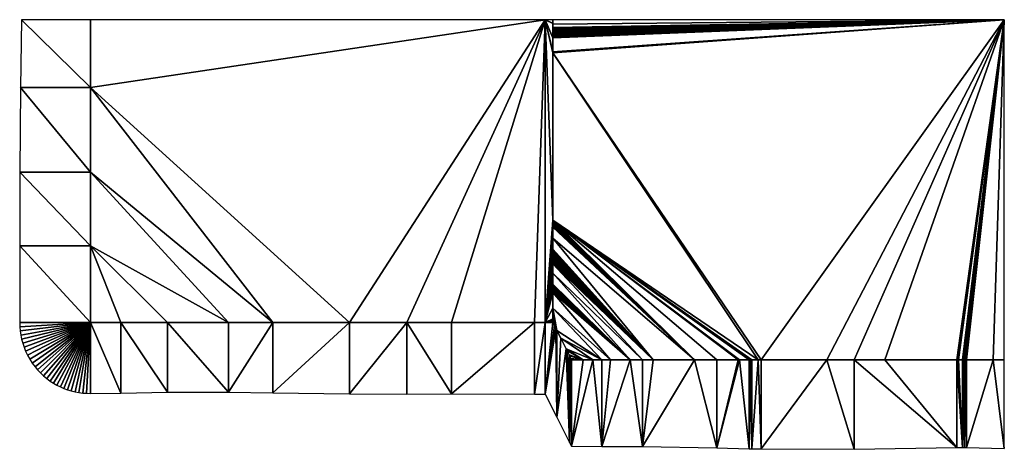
# Model space of a CAD drawing. Header units: metres. Extents: x 30502737 to 30502849, y 6949285 to 6949334.
import ezdxf

# ---------------------------------------------------------------- set-up
doc = ezdxf.new("R2010")
doc.units = ezdxf.units.M
doc.layers.add('162400', color=1, linetype='Continuous', lineweight=0)

msp = doc.modelspace()

# ---------------------------------------------------------------- linework, layer by layer
at = {"layer": '162400', "linetype": 'ByBlock', "lineweight": -2}
for points in [[(30502744.93, 6949326.28, 77.38), (30502737.06, 6949334.01, 81.32), (30502736.91, 6949326.28, 81.39)], [(30502744.93, 6949326.28, 77.38), (30502744.93, 6949334.01, 77.38), (30502737.06, 6949334.01, 81.32)], [(30502796.93, 6949334.01, 77.38), (30502744.93, 6949326.28, 77.38), (30502774.55, 6949299.41, 77.38)], [(30502796.93, 6949334.01, 77.38), (30502744.93, 6949334.01, 77.38), (30502744.93, 6949326.28, 77.38)], [(30502796.93, 6949334.01, 77.38), (30502774.55, 6949299.41, 77.38), (30502781.09, 6949299.41, 77.38)], [(30502796.93, 6949334.01, 77.38), (30502781.09, 6949299.41, 77.38), (30502786.22, 6949299.41, 77.38)], [(30502796.93, 6949334.01, 77.38), (30502786.22, 6949299.41, 77.38), (30502795.69, 6949299.41, 77.38)], [(30502796.93, 6949334.01, 77.38), (30502795.69, 6949299.41, 77.38), (30502796.93, 6949299.41, 77.38)], [(30502797.81, 6949311.09, 76.5), (30502797.81, 6949330.23, 76.5), (30502796.93, 6949334.01, 77.38)], [(30502797.81, 6949311.09, 76.5), (30502796.93, 6949334.01, 77.38), (30502796.93, 6949299.41, 77.38)], [(30502797.81, 6949330.23, 76.5), (30502797.81, 6949330.24, 76.5), (30502796.93, 6949334.01, 77.38)], [(30502797.81, 6949330.24, 76.5), (30502797.81, 6949330.25, 76.5), (30502796.93, 6949334.01, 77.38)], [(30502797.81, 6949330.25, 76.5), (30502797.81, 6949330.25, 76.5), (30502796.93, 6949334.01, 77.38)], [(30502797.81, 6949330.25, 76.5), (30502797.81, 6949330.26, 76.5), (30502796.93, 6949334.01, 77.38)], [(30502797.81, 6949330.26, 76.5), (30502797.81, 6949330.27, 76.5), (30502796.93, 6949334.01, 77.38)], [(30502797.81, 6949330.27, 76.5), (30502797.81, 6949330.27, 76.5), (30502796.93, 6949334.01, 77.38)], [(30502797.81, 6949330.27, 76.5), (30502797.81, 6949330.28, 76.5), (30502796.93, 6949334.01, 77.38)], [(30502797.81, 6949330.28, 76.5), (30502797.81, 6949330.29, 76.5), (30502796.93, 6949334.01, 77.38)], [(30502797.81, 6949330.29, 76.5), (30502797.81, 6949330.29, 76.5), (30502796.93, 6949334.01, 77.38)], [(30502797.81, 6949330.29, 76.5), (30502797.81, 6949330.3, 76.5), (30502796.93, 6949334.01, 77.38)], [(30502797.81, 6949330.3, 76.5), (30502797.81, 6949330.3, 76.5), (30502796.93, 6949334.01, 77.38)], [(30502797.81, 6949330.3, 76.5), (30502797.81, 6949330.31, 76.5), (30502796.93, 6949334.01, 77.38)], [(30502797.81, 6949330.31, 76.5), (30502797.81, 6949330.32, 76.5), (30502796.93, 6949334.01, 77.38)], [(30502797.81, 6949330.32, 76.5), (30502797.81, 6949330.32, 76.5), (30502796.93, 6949334.01, 77.38)], [(30502797.81, 6949330.32, 76.5), (30502797.81, 6949330.33, 76.5), (30502796.93, 6949334.01, 77.38)], [(30502797.81, 6949330.33, 76.5), (30502797.81, 6949330.33, 76.5), (30502796.93, 6949334.01, 77.38)], [(30502797.81, 6949330.33, 76.5), (30502797.81, 6949330.34, 76.5), (30502796.93, 6949334.01, 77.38)], [(30502797.81, 6949330.34, 76.5), (30502797.81, 6949331.95, 76.5), (30502796.93, 6949334.01, 77.38)], [(30502797.81, 6949331.95, 76.5), (30502797.79, 6949333.58, 76.52), (30502796.93, 6949334.01, 77.38)], [(30502797.79, 6949333.58, 76.52), (30502797.79, 6949333.58, 76.52), (30502796.93, 6949334.01, 77.38)], [(30502797.79, 6949333.58, 76.52), (30502797.79, 6949333.59, 76.52), (30502796.93, 6949334.01, 77.38)], [(30502797.79, 6949333.59, 76.52), (30502797.79, 6949333.6, 76.52), (30502796.93, 6949334.01, 77.38)], [(30502797.79, 6949333.6, 76.52), (30502797.79, 6949333.61, 76.52), (30502796.93, 6949334.01, 77.38)], [(30502797.79, 6949333.61, 76.52), (30502797.79, 6949333.61, 76.52), (30502796.93, 6949334.01, 77.38)], [(30502797.79, 6949333.61, 76.52), (30502797.8, 6949333.62, 76.52), (30502796.93, 6949334.01, 77.38)], [(30502797.8, 6949333.62, 76.52), (30502797.8, 6949333.62, 76.52), (30502796.93, 6949334.01, 77.38)], [(30502797.8, 6949333.62, 76.52), (30502797.8, 6949333.63, 76.51), (30502796.93, 6949334.01, 77.38)], [(30502797.8, 6949333.63, 76.51), (30502797.8, 6949333.63, 76.51), (30502796.93, 6949334.01, 77.38)], [(30502797.8, 6949333.63, 76.51), (30502797.8, 6949333.63, 76.51), (30502796.93, 6949334.01, 77.38)], [(30502797.8, 6949333.63, 76.51), (30502797.81, 6949333.63, 76.51), (30502796.93, 6949334.01, 77.38)], [(30502797.81, 6949333.63, 76.51), (30502797.81, 6949334.01, 76.5), (30502796.93, 6949334.01, 77.38)], [(30502797.79, 6949333.55, 76.52), (30502797.79, 6949333.55, 76.52), (30502797.81, 6949333.63, 76.51)], [(30502797.8, 6949333.54, 76.52), (30502797.81, 6949333.63, 76.51), (30502797.79, 6949333.55, 76.52)], [(30502797.81, 6949333.63, 76.51), (30502797.79, 6949333.57, 76.52), (30502797.79, 6949333.56, 76.52)], [(30502797.79, 6949333.55, 76.52), (30502797.81, 6949333.63, 76.51), (30502797.79, 6949333.56, 76.52)], [(30502797.81, 6949333.63, 76.51), (30502797.79, 6949333.58, 76.52), (30502797.79, 6949333.57, 76.52)], [(30502797.81, 6949333.63, 76.51), (30502797.79, 6949333.58, 76.52), (30502797.79, 6949333.58, 76.52)], [(30502797.81, 6949333.63, 76.51), (30502797.79, 6949333.59, 76.52), (30502797.79, 6949333.58, 76.52)], [(30502797.81, 6949333.63, 76.51), (30502797.79, 6949333.6, 76.52), (30502797.79, 6949333.59, 76.52)], [(30502797.81, 6949333.63, 76.51), (30502797.79, 6949333.61, 76.52), (30502797.79, 6949333.6, 76.52)], [(30502797.81, 6949333.63, 76.51), (30502797.79, 6949333.61, 76.52), (30502797.79, 6949333.61, 76.52)], [(30502797.81, 6949333.63, 76.51), (30502797.8, 6949333.62, 76.52), (30502797.79, 6949333.61, 76.52)], [(30502797.81, 6949331.98, 76.5), (30502797.79, 6949333.57, 76.52), (30502797.79, 6949333.58, 76.52)], [(30502797.81, 6949331.95, 76.5), (30502797.81, 6949331.98, 76.5), (30502797.79, 6949333.58, 76.52)], [(30502797.81, 6949332.04, 76.5), (30502797.79, 6949333.56, 76.52), (30502797.79, 6949333.57, 76.52)], [(30502797.81, 6949331.98, 76.5), (30502797.81, 6949332.04, 76.5), (30502797.79, 6949333.57, 76.52)], [(30502797.81, 6949332.11, 76.5), (30502797.79, 6949333.55, 76.52), (30502797.79, 6949333.56, 76.52)], [(30502797.81, 6949332.04, 76.5), (30502797.81, 6949332.11, 76.5), (30502797.79, 6949333.56, 76.52)], [(30502797.81, 6949332.21, 76.5), (30502797.8, 6949333.54, 76.52), (30502797.79, 6949333.55, 76.52)], [(30502797.81, 6949332.15, 76.5), (30502797.81, 6949332.21, 76.5), (30502797.79, 6949333.55, 76.52)], [(30502797.81, 6949332.15, 76.5), (30502797.79, 6949333.55, 76.52), (30502797.79, 6949333.55, 76.52)], [(30502797.81, 6949332.11, 76.5), (30502797.81, 6949332.15, 76.5), (30502797.79, 6949333.55, 76.52)], [(30502797.8, 6949333.51, 76.51), (30502797.8, 6949333.51, 76.51), (30502797.81, 6949333.63, 76.51)], [(30502797.8, 6949333.51, 76.51), (30502797.81, 6949333.63, 76.51), (30502797.8, 6949333.51, 76.51)], [(30502797.8, 6949333.53, 76.51), (30502797.8, 6949333.52, 76.51), (30502797.81, 6949333.63, 76.51)], [(30502797.8, 6949333.52, 76.51), (30502797.81, 6949333.63, 76.51), (30502797.8, 6949333.52, 76.51)], [(30502797.8, 6949333.54, 76.52), (30502797.8, 6949333.54, 76.52), (30502797.81, 6949333.63, 76.51)], [(30502797.8, 6949333.53, 76.52), (30502797.81, 6949333.63, 76.51), (30502797.8, 6949333.54, 76.52)], [(30502797.81, 6949333.63, 76.51), (30502797.8, 6949333.62, 76.52), (30502797.8, 6949333.62, 76.52)], [(30502797.81, 6949333.63, 76.51), (30502797.8, 6949333.63, 76.51), (30502797.8, 6949333.62, 76.52)], [(30502797.81, 6949333.63, 76.51), (30502797.8, 6949333.63, 76.51), (30502797.8, 6949333.63, 76.51)], [(30502797.81, 6949333.63, 76.51), (30502797.8, 6949333.63, 76.51), (30502797.8, 6949333.63, 76.51)], [(30502797.8, 6949333.51, 76.51), (30502797.81, 6949333.5, 76.51), (30502797.81, 6949333.63, 76.51)], [(30502797.8, 6949333.52, 76.51), (30502797.8, 6949333.51, 76.51), (30502797.81, 6949333.63, 76.51)], [(30502797.8, 6949333.53, 76.52), (30502797.8, 6949333.53, 76.51), (30502797.81, 6949333.63, 76.51)], [(30502797.81, 6949332.32, 76.5), (30502797.8, 6949333.53, 76.52), (30502797.8, 6949333.54, 76.52)], [(30502797.81, 6949332.31, 76.5), (30502797.81, 6949332.32, 76.5), (30502797.8, 6949333.54, 76.52)], [(30502797.81, 6949332.31, 76.5), (30502797.8, 6949333.54, 76.52), (30502797.8, 6949333.54, 76.52)], [(30502797.81, 6949332.21, 76.5), (30502797.81, 6949332.31, 76.5), (30502797.8, 6949333.54, 76.52)], [(30502797.81, 6949332.5, 76.5), (30502797.81, 6949332.51, 76.5), (30502797.8, 6949333.53, 76.51)], [(30502797.81, 6949332.44, 76.5), (30502797.81, 6949332.5, 76.5), (30502797.8, 6949333.53, 76.51)], [(30502797.81, 6949332.51, 76.5), (30502797.8, 6949333.52, 76.51), (30502797.8, 6949333.53, 76.51)], [(30502797.81, 6949332.32, 76.5), (30502797.81, 6949332.44, 76.5), (30502797.8, 6949333.53, 76.52)], [(30502797.81, 6949332.44, 76.5), (30502797.8, 6949333.53, 76.51), (30502797.8, 6949333.53, 76.52)], [(30502797.81, 6949332.57, 76.5), (30502797.8, 6949333.52, 76.51), (30502797.8, 6949333.52, 76.51)], [(30502797.81, 6949332.51, 76.5), (30502797.81, 6949332.57, 76.5), (30502797.8, 6949333.52, 76.51)], [(30502797.81, 6949332.57, 76.5), (30502797.81, 6949332.71, 76.5), (30502797.8, 6949333.52, 76.51)], [(30502797.81, 6949332.71, 76.5), (30502797.8, 6949333.51, 76.51), (30502797.8, 6949333.52, 76.51)], [(30502797.81, 6949332.77, 76.5), (30502797.81, 6949332.84, 76.5), (30502797.8, 6949333.51, 76.51)], [(30502797.81, 6949332.77, 76.5), (30502797.8, 6949333.51, 76.51), (30502797.8, 6949333.51, 76.51)], [(30502797.81, 6949332.84, 76.5), (30502797.8, 6949333.51, 76.51), (30502797.8, 6949333.51, 76.51)], [(30502797.81, 6949332.84, 76.5), (30502797.81, 6949332.98, 76.5), (30502797.8, 6949333.51, 76.51)], [(30502797.81, 6949332.98, 76.5), (30502797.81, 6949333.5, 76.51), (30502797.8, 6949333.51, 76.51)], [(30502797.81, 6949332.71, 76.5), (30502797.81, 6949332.77, 76.5), (30502797.8, 6949333.51, 76.51)], [(30502849.43, 6949334.01, 76.5), (30502797.81, 6949330.23, 76.5), (30502821.61, 6949295.17, 76.5)], [(30502849.43, 6949334.01, 76.5), (30502797.81, 6949330.24, 76.5), (30502797.81, 6949330.23, 76.5)], [(30502849.43, 6949334.01, 76.5), (30502797.81, 6949330.25, 76.5), (30502797.81, 6949330.24, 76.5)], [(30502849.43, 6949334.01, 76.5), (30502797.81, 6949330.25, 76.5), (30502797.81, 6949330.25, 76.5)], [(30502849.43, 6949334.01, 76.5), (30502797.81, 6949330.26, 76.5), (30502797.81, 6949330.25, 76.5)], [(30502849.43, 6949334.01, 76.5), (30502797.81, 6949330.27, 76.5), (30502797.81, 6949330.26, 76.5)], [(30502849.43, 6949334.01, 76.5), (30502797.81, 6949330.27, 76.5), (30502797.81, 6949330.27, 76.5)], [(30502849.43, 6949334.01, 76.5), (30502797.81, 6949330.28, 76.5), (30502797.81, 6949330.27, 76.5)], [(30502849.43, 6949334.01, 76.5), (30502797.81, 6949330.29, 76.5), (30502797.81, 6949330.28, 76.5)], [(30502849.43, 6949334.01, 76.5), (30502797.81, 6949330.29, 76.5), (30502797.81, 6949330.29, 76.5)], [(30502849.43, 6949334.01, 76.5), (30502797.81, 6949330.3, 76.5), (30502797.81, 6949330.29, 76.5)], [(30502849.43, 6949334.01, 76.5), (30502797.81, 6949330.3, 76.5), (30502797.81, 6949330.3, 76.5)], [(30502849.43, 6949334.01, 76.5), (30502797.81, 6949330.31, 76.5), (30502797.81, 6949330.3, 76.5)], [(30502849.43, 6949334.01, 76.5), (30502797.81, 6949330.32, 76.5), (30502797.81, 6949330.31, 76.5)], [(30502849.43, 6949334.01, 76.5), (30502797.81, 6949330.32, 76.5), (30502797.81, 6949330.32, 76.5)], [(30502849.43, 6949334.01, 76.5), (30502797.81, 6949330.33, 76.5), (30502797.81, 6949330.32, 76.5)], [(30502849.43, 6949334.01, 76.5), (30502797.81, 6949330.33, 76.5), (30502797.81, 6949330.33, 76.5)], [(30502849.43, 6949334.01, 76.5), (30502797.81, 6949330.34, 76.5), (30502797.81, 6949330.33, 76.5)], [(30502797.81, 6949331.95, 76.5), (30502797.81, 6949330.34, 76.5), (30502849.43, 6949334.01, 76.5)], [(30502797.81, 6949332.51, 76.5), (30502797.81, 6949332.5, 76.5), (30502849.43, 6949334.01, 76.5)], [(30502797.81, 6949332.44, 76.5), (30502849.43, 6949334.01, 76.5), (30502797.81, 6949332.5, 76.5)], [(30502797.81, 6949334.01, 76.5), (30502797.81, 6949333.63, 76.51), (30502797.81, 6949333.49, 76.5)], [(30502849.43, 6949334.01, 76.5), (30502797.81, 6949334.01, 76.5), (30502797.81, 6949333.49, 76.5)], [(30502797.81, 6949333.1, 76.5), (30502849.43, 6949334.01, 76.5), (30502797.81, 6949333.49, 76.5)], [(30502797.81, 6949331.95, 76.5), (30502849.43, 6949334.01, 76.5), (30502797.81, 6949331.98, 76.5)], [(30502797.81, 6949331.98, 76.5), (30502849.43, 6949334.01, 76.5), (30502797.81, 6949332.04, 76.5)], [(30502797.81, 6949332.04, 76.5), (30502849.43, 6949334.01, 76.5), (30502797.81, 6949332.11, 76.5)], [(30502797.81, 6949332.11, 76.5), (30502849.43, 6949334.01, 76.5), (30502797.81, 6949332.15, 76.5)], [(30502797.81, 6949332.15, 76.5), (30502849.43, 6949334.01, 76.5), (30502797.81, 6949332.21, 76.5)], [(30502797.81, 6949332.21, 76.5), (30502849.43, 6949334.01, 76.5), (30502797.81, 6949332.31, 76.5)], [(30502797.81, 6949332.31, 76.5), (30502849.43, 6949334.01, 76.5), (30502797.81, 6949332.32, 76.5)], [(30502797.81, 6949332.32, 76.5), (30502849.43, 6949334.01, 76.5), (30502797.81, 6949332.44, 76.5)], [(30502797.81, 6949332.51, 76.5), (30502849.43, 6949334.01, 76.5), (30502797.81, 6949332.57, 76.5)], [(30502797.81, 6949332.57, 76.5), (30502849.43, 6949334.01, 76.5), (30502797.81, 6949332.71, 76.5)], [(30502797.81, 6949332.71, 76.5), (30502849.43, 6949334.01, 76.5), (30502797.81, 6949332.77, 76.5)], [(30502797.81, 6949332.77, 76.5), (30502849.43, 6949334.01, 76.5), (30502797.81, 6949332.84, 76.5)], [(30502797.81, 6949332.84, 76.5), (30502849.43, 6949334.01, 76.5), (30502797.81, 6949332.98, 76.5)], [(30502797.81, 6949332.98, 76.5), (30502849.43, 6949334.01, 76.5), (30502797.81, 6949333.1, 76.5)], [(30502797.81, 6949333.63, 76.51), (30502797.81, 6949333.5, 76.51), (30502797.81, 6949333.49, 76.5)], [(30502797.81, 6949333.5, 76.51), (30502797.81, 6949333.5, 76.51), (30502797.81, 6949333.63, 76.51)], [(30502797.81, 6949333.1, 76.5), (30502797.81, 6949333.49, 76.5), (30502797.81, 6949333.5, 76.51)], [(30502797.81, 6949333.1, 76.5), (30502797.81, 6949333.5, 76.51), (30502797.81, 6949333.5, 76.51)], [(30502797.81, 6949332.98, 76.5), (30502797.81, 6949333.1, 76.5), (30502797.81, 6949333.5, 76.51)], [(30502849.43, 6949334.01, 76.5), (30502821.61, 6949295.17, 76.5), (30502829.14, 6949295.17, 76.5)], [(30502849.43, 6949334.01, 76.5), (30502829.14, 6949295.17, 76.5), (30502832.28, 6949295.17, 76.5)], [(30502849.43, 6949334.01, 76.5), (30502832.28, 6949295.17, 76.5), (30502835.76, 6949295.17, 76.5)], [(30502849.43, 6949334.01, 76.5), (30502835.76, 6949295.17, 76.5), (30502843.99, 6949295.17, 76.5)], [(30502849.43, 6949334.01, 76.5), (30502843.99, 6949295.17, 76.5), (30502844.19, 6949295.17, 76.5)], [(30502849.43, 6949334.01, 76.5), (30502844.19, 6949295.17, 76.5), (30502844.66, 6949295.17, 76.5)], [(30502849.43, 6949334.01, 76.5), (30502844.66, 6949295.17, 76.5), (30502844.72, 6949295.17, 76.5)], [(30502849.43, 6949334.01, 76.5), (30502844.72, 6949295.17, 76.5), (30502844.88, 6949295.17, 76.5)], [(30502849.43, 6949334.01, 76.5), (30502844.88, 6949295.17, 76.5), (30502845.04, 6949295.17, 76.5)], [(30502849.43, 6949334.01, 76.5), (30502845.04, 6949295.17, 76.5), (30502845.11, 6949295.17, 76.5)], [(30502849.43, 6949334.01, 76.5), (30502845.11, 6949295.17, 76.5), (30502848.15, 6949295.17, 76.5)], [(30502849.43, 6949334.01, 76.5), (30502848.15, 6949295.17, 76.5), (30502849.43, 6949295.17, 76.5)], [(30502797.81, 6949330.23, 76.5), (30502821.3, 6949295.17, 76.5), (30502821.61, 6949295.17, 76.5)], [(30502797.81, 6949330.23, 76.5), (30502797.81, 6949311.09, 76.5), (30502821.3, 6949295.17, 76.5)], [(30502744.93, 6949316.58, 77.38), (30502736.91, 6949326.28, 81.39), (30502736.87, 6949316.58, 81.41)], [(30502744.93, 6949316.58, 77.38), (30502744.93, 6949326.28, 77.38), (30502736.91, 6949326.28, 81.39)], [(30502765.77, 6949299.41, 77.38), (30502744.93, 6949326.28, 77.38), (30502744.93, 6949316.58, 77.38)], [(30502774.55, 6949299.41, 77.38), (30502744.93, 6949326.28, 77.38), (30502765.77, 6949299.41, 77.38)], [(30502744.93, 6949308.16, 77.38), (30502736.87, 6949316.58, 81.41), (30502736.84, 6949308.16, 81.43)], [(30502744.93, 6949308.16, 77.38), (30502744.93, 6949316.58, 77.38), (30502736.87, 6949316.58, 81.41)], [(30502760.72, 6949299.41, 77.38), (30502744.93, 6949316.58, 77.38), (30502744.93, 6949308.16, 77.38)], [(30502765.77, 6949299.41, 77.38), (30502744.93, 6949316.58, 77.38), (30502760.72, 6949299.41, 77.38)], [(30502797.81, 6949310.98, 76.5), (30502797.81, 6949311.09, 76.5), (30502796.93, 6949299.41, 77.38)], [(30502797.81, 6949310.87, 76.5), (30502797.81, 6949310.98, 76.5), (30502796.93, 6949299.41, 77.38)], [(30502797.81, 6949310.75, 76.5), (30502797.81, 6949310.87, 76.5), (30502796.93, 6949299.41, 77.38)], [(30502797.81, 6949311.09, 76.5), (30502820.55, 6949295.17, 76.5), (30502821.3, 6949295.17, 76.5)], [(30502797.81, 6949311.09, 76.5), (30502820.46, 6949295.17, 76.5), (30502820.55, 6949295.17, 76.5)], [(30502797.81, 6949311.09, 76.5), (30502820.24, 6949295.17, 76.5), (30502820.46, 6949295.17, 76.5)], [(30502797.81, 6949311.09, 76.5), (30502819.16, 6949295.17, 76.5), (30502820.24, 6949295.17, 76.5)], [(30502797.81, 6949311.09, 76.5), (30502819.01, 6949295.17, 76.5), (30502819.16, 6949295.17, 76.5)], [(30502797.81, 6949311.09, 76.5), (30502816.57, 6949295.17, 76.5), (30502819.01, 6949295.17, 76.5)], [(30502797.81, 6949311.09, 76.5), (30502814.02, 6949295.17, 76.5), (30502816.57, 6949295.17, 76.5)], [(30502797.81, 6949311.09, 76.5), (30502797.81, 6949310.98, 76.5), (30502814.02, 6949295.17, 76.5)], [(30502797.81, 6949310.98, 76.5), (30502797.81, 6949310.87, 76.5), (30502814.02, 6949295.17, 76.5)], [(30502797.81, 6949310.87, 76.5), (30502797.81, 6949310.75, 76.5), (30502814.02, 6949295.17, 76.5)], [(30502797.81, 6949310.63, 76.5), (30502797.81, 6949310.75, 76.5), (30502796.93, 6949299.41, 77.38)], [(30502797.81, 6949310.51, 76.5), (30502797.81, 6949310.63, 76.5), (30502796.93, 6949299.41, 77.38)], [(30502797.81, 6949310.38, 76.5), (30502797.81, 6949310.51, 76.5), (30502796.93, 6949299.41, 77.38)], [(30502797.81, 6949310.3, 76.5), (30502797.81, 6949310.38, 76.5), (30502796.93, 6949299.41, 77.38)], [(30502797.81, 6949309.04, 76.5), (30502797.81, 6949310.3, 76.5), (30502796.93, 6949299.41, 77.38)], [(30502797.81, 6949310.75, 76.5), (30502797.81, 6949310.63, 76.5), (30502814.02, 6949295.17, 76.5)], [(30502797.81, 6949310.63, 76.5), (30502797.81, 6949310.51, 76.5), (30502814.02, 6949295.17, 76.5)], [(30502797.81, 6949310.51, 76.5), (30502797.81, 6949310.38, 76.5), (30502814.02, 6949295.17, 76.5)], [(30502797.81, 6949310.38, 76.5), (30502797.81, 6949310.3, 76.5), (30502814.02, 6949295.17, 76.5)], [(30502797.81, 6949310.3, 76.5), (30502797.81, 6949309.04, 76.5), (30502814.02, 6949295.17, 76.5)], [(30502797.81, 6949307.81, 76.5), (30502797.81, 6949309.04, 76.5), (30502796.93, 6949299.41, 77.38)], [(30502797.81, 6949309.04, 76.5), (30502809.29, 6949295.17, 76.5), (30502814.02, 6949295.17, 76.5)], [(30502797.81, 6949309.04, 76.5), (30502797.81, 6949307.81, 76.5), (30502809.29, 6949295.17, 76.5)], [(30502736.84, 6949308.16, 81.43), (30502736.84, 6949299.41, 81.43), (30502744.93, 6949299.41, 77.38)], [(30502744.93, 6949308.16, 77.38), (30502736.84, 6949308.16, 81.43), (30502744.93, 6949299.41, 77.38)], [(30502748.42, 6949299.41, 77.38), (30502744.93, 6949308.16, 77.38), (30502744.93, 6949299.41, 77.38)], [(30502753.75, 6949299.41, 77.38), (30502744.93, 6949308.16, 77.38), (30502748.42, 6949299.41, 77.38)], [(30502760.72, 6949299.41, 77.38), (30502744.93, 6949308.16, 77.38), (30502753.75, 6949299.41, 77.38)], [(30502797.81, 6949307.78, 76.5), (30502797.81, 6949307.81, 76.5), (30502796.93, 6949299.41, 77.38)], [(30502797.81, 6949307.75, 76.5), (30502797.81, 6949307.78, 76.5), (30502796.93, 6949299.41, 77.38)], [(30502797.81, 6949307.72, 76.5), (30502797.81, 6949307.75, 76.5), (30502796.93, 6949299.41, 77.38)], [(30502797.81, 6949307.69, 76.5), (30502797.81, 6949307.72, 76.5), (30502796.93, 6949299.41, 77.38)], [(30502797.81, 6949307.66, 76.5), (30502797.81, 6949307.69, 76.5), (30502796.93, 6949299.41, 77.38)], [(30502797.81, 6949307.63, 76.5), (30502797.81, 6949307.66, 76.5), (30502796.93, 6949299.41, 77.38)], [(30502797.81, 6949307.61, 76.5), (30502797.81, 6949307.63, 76.5), (30502796.93, 6949299.41, 77.38)], [(30502797.81, 6949307.58, 76.5), (30502797.81, 6949307.61, 76.5), (30502796.93, 6949299.41, 77.38)], [(30502797.81, 6949307.55, 76.5), (30502797.81, 6949307.58, 76.5), (30502796.93, 6949299.41, 77.38)], [(30502797.81, 6949307.52, 76.5), (30502797.81, 6949307.55, 76.5), (30502796.93, 6949299.41, 77.38)], [(30502797.81, 6949307.49, 76.5), (30502797.81, 6949307.52, 76.5), (30502796.93, 6949299.41, 77.38)], [(30502797.81, 6949307.46, 76.5), (30502797.81, 6949307.49, 76.5), (30502796.93, 6949299.41, 77.38)], [(30502797.81, 6949307.42, 76.5), (30502797.81, 6949307.46, 76.5), (30502796.93, 6949299.41, 77.38)], [(30502797.81, 6949307.81, 76.5), (30502797.81, 6949307.78, 76.5), (30502809.29, 6949295.17, 76.5)], [(30502797.81, 6949307.78, 76.5), (30502797.81, 6949307.75, 76.5), (30502809.29, 6949295.17, 76.5)], [(30502797.81, 6949307.75, 76.5), (30502797.81, 6949307.72, 76.5), (30502809.29, 6949295.17, 76.5)], [(30502797.81, 6949307.72, 76.5), (30502797.81, 6949307.69, 76.5), (30502809.29, 6949295.17, 76.5)], [(30502797.81, 6949307.69, 76.5), (30502797.81, 6949307.66, 76.5), (30502809.29, 6949295.17, 76.5)], [(30502797.81, 6949307.66, 76.5), (30502797.81, 6949307.63, 76.5), (30502809.29, 6949295.17, 76.5)], [(30502797.81, 6949307.63, 76.5), (30502797.81, 6949307.61, 76.5), (30502809.29, 6949295.17, 76.5)], [(30502797.81, 6949307.61, 76.5), (30502797.81, 6949307.58, 76.5), (30502809.29, 6949295.17, 76.5)], [(30502797.81, 6949307.58, 76.5), (30502797.81, 6949307.55, 76.5), (30502809.29, 6949295.17, 76.5)], [(30502797.81, 6949307.55, 76.5), (30502797.81, 6949307.52, 76.5), (30502809.29, 6949295.17, 76.5)], [(30502797.81, 6949307.52, 76.5), (30502797.81, 6949307.49, 76.5), (30502809.29, 6949295.17, 76.5)], [(30502797.81, 6949307.49, 76.5), (30502797.81, 6949307.46, 76.5), (30502809.29, 6949295.17, 76.5)], [(30502797.81, 6949307.46, 76.5), (30502797.81, 6949307.42, 76.5), (30502809.29, 6949295.17, 76.5)], [(30502797.81, 6949307.39, 76.5), (30502797.81, 6949307.42, 76.5), (30502796.93, 6949299.41, 77.38)], [(30502797.81, 6949307.35, 76.5), (30502797.81, 6949307.39, 76.5), (30502796.93, 6949299.41, 77.38)], [(30502797.81, 6949307.32, 76.5), (30502797.81, 6949307.35, 76.5), (30502796.93, 6949299.41, 77.38)], [(30502797.81, 6949307.27, 76.5), (30502797.81, 6949307.32, 76.5), (30502796.93, 6949299.41, 77.38)], [(30502797.81, 6949307.2, 76.5), (30502797.81, 6949307.27, 76.5), (30502796.93, 6949299.41, 77.38)], [(30502797.81, 6949307.12, 76.5), (30502797.81, 6949307.2, 76.5), (30502796.93, 6949299.41, 77.38)], [(30502797.81, 6949307.05, 76.5), (30502797.81, 6949307.12, 76.5), (30502796.93, 6949299.41, 77.38)], [(30502797.81, 6949306.96, 76.5), (30502797.81, 6949307.05, 76.5), (30502796.93, 6949299.41, 77.38)], [(30502797.81, 6949306.88, 76.5), (30502797.81, 6949306.96, 76.5), (30502796.93, 6949299.41, 77.38)], [(30502797.81, 6949306.79, 76.5), (30502797.81, 6949306.88, 76.5), (30502796.93, 6949299.41, 77.38)], [(30502797.81, 6949306.7, 76.5), (30502797.81, 6949306.79, 76.5), (30502796.93, 6949299.41, 77.38)], [(30502797.81, 6949306.6, 76.5), (30502797.81, 6949306.7, 76.5), (30502796.93, 6949299.41, 77.38)], [(30502797.81, 6949306.5, 76.5), (30502797.81, 6949306.6, 76.5), (30502796.93, 6949299.41, 77.38)], [(30502797.81, 6949306.39, 76.5), (30502797.81, 6949306.5, 76.5), (30502796.93, 6949299.41, 77.38)], [(30502797.81, 6949306.26, 76.5), (30502797.81, 6949306.39, 76.5), (30502796.93, 6949299.41, 77.38)], [(30502797.81, 6949307.42, 76.5), (30502797.81, 6949307.39, 76.5), (30502809.29, 6949295.17, 76.5)], [(30502797.81, 6949307.39, 76.5), (30502797.81, 6949307.35, 76.5), (30502809.29, 6949295.17, 76.5)], [(30502797.81, 6949307.35, 76.5), (30502797.81, 6949307.32, 76.5), (30502809.29, 6949295.17, 76.5)], [(30502797.81, 6949307.32, 76.5), (30502797.81, 6949307.27, 76.5), (30502809.29, 6949295.17, 76.5)], [(30502797.81, 6949307.27, 76.5), (30502797.81, 6949307.2, 76.5), (30502809.29, 6949295.17, 76.5)], [(30502797.81, 6949307.2, 76.5), (30502797.81, 6949307.12, 76.5), (30502809.29, 6949295.17, 76.5)], [(30502797.81, 6949307.12, 76.5), (30502797.81, 6949307.05, 76.5), (30502809.29, 6949295.17, 76.5)], [(30502797.81, 6949307.05, 76.5), (30502797.81, 6949306.96, 76.5), (30502809.29, 6949295.17, 76.5)], [(30502797.81, 6949306.96, 76.5), (30502797.81, 6949306.88, 76.5), (30502809.29, 6949295.17, 76.5)], [(30502797.81, 6949306.88, 76.5), (30502797.81, 6949306.79, 76.5), (30502809.29, 6949295.17, 76.5)], [(30502797.81, 6949306.79, 76.5), (30502797.81, 6949306.7, 76.5), (30502809.29, 6949295.17, 76.5)], [(30502797.81, 6949306.7, 76.5), (30502797.81, 6949306.6, 76.5), (30502809.29, 6949295.17, 76.5)], [(30502797.81, 6949306.6, 76.5), (30502797.81, 6949306.5, 76.5), (30502809.29, 6949295.17, 76.5)], [(30502797.81, 6949306.5, 76.5), (30502797.81, 6949306.39, 76.5), (30502809.29, 6949295.17, 76.5)], [(30502797.81, 6949306.39, 76.5), (30502797.81, 6949306.26, 76.5), (30502809.29, 6949295.17, 76.5)], [(30502797.81, 6949306.13, 76.5), (30502797.81, 6949306.26, 76.5), (30502796.93, 6949299.41, 77.38)], [(30502797.81, 6949305.05, 76.5), (30502797.81, 6949306.13, 76.5), (30502796.93, 6949299.41, 77.38)], [(30502797.81, 6949306.26, 76.5), (30502797.81, 6949306.13, 76.5), (30502809.29, 6949295.17, 76.5)], [(30502797.81, 6949306.13, 76.5), (30502808.04, 6949295.17, 76.5), (30502809.29, 6949295.17, 76.5)], [(30502797.81, 6949306.13, 76.5), (30502797.81, 6949305.05, 76.5), (30502808.04, 6949295.17, 76.5)], [(30502797.81, 6949303.81, 76.5), (30502797.81, 6949305.05, 76.5), (30502796.93, 6949299.41, 77.38)], [(30502797.81, 6949305.05, 76.5), (30502806.65, 6949295.17, 76.5), (30502808.04, 6949295.17, 76.5)], [(30502797.81, 6949305.05, 76.5), (30502797.81, 6949303.81, 76.5), (30502806.65, 6949295.17, 76.5)], [(30502797.81, 6949303.79, 76.5), (30502797.81, 6949303.81, 76.5), (30502796.93, 6949299.41, 77.38)], [(30502797.81, 6949303.77, 76.5), (30502797.81, 6949303.79, 76.5), (30502796.93, 6949299.41, 77.38)], [(30502797.81, 6949303.76, 76.5), (30502797.81, 6949303.77, 76.5), (30502796.93, 6949299.41, 77.38)], [(30502797.81, 6949303.74, 76.5), (30502797.81, 6949303.76, 76.5), (30502796.93, 6949299.41, 77.38)], [(30502797.81, 6949303.72, 76.5), (30502797.81, 6949303.74, 76.5), (30502796.93, 6949299.41, 77.38)], [(30502797.81, 6949303.71, 76.5), (30502797.81, 6949303.72, 76.5), (30502796.93, 6949299.41, 77.38)], [(30502797.81, 6949303.69, 76.5), (30502797.81, 6949303.71, 76.5), (30502796.93, 6949299.41, 77.38)], [(30502797.81, 6949303.67, 76.5), (30502797.81, 6949303.69, 76.5), (30502796.93, 6949299.41, 77.38)], [(30502797.81, 6949303.65, 76.5), (30502797.81, 6949303.67, 76.5), (30502796.93, 6949299.41, 77.38)], [(30502797.81, 6949303.64, 76.5), (30502797.81, 6949303.65, 76.5), (30502796.93, 6949299.41, 77.38)], [(30502797.81, 6949303.62, 76.5), (30502797.81, 6949303.64, 76.5), (30502796.93, 6949299.41, 77.38)], [(30502797.81, 6949303.6, 76.5), (30502797.81, 6949303.62, 76.5), (30502796.93, 6949299.41, 77.38)], [(30502797.81, 6949303.58, 76.5), (30502797.81, 6949303.6, 76.5), (30502796.93, 6949299.41, 77.38)], [(30502797.81, 6949303.56, 76.5), (30502797.81, 6949303.58, 76.5), (30502796.93, 6949299.41, 77.38)], [(30502797.81, 6949303.54, 76.5), (30502797.81, 6949303.56, 76.5), (30502796.93, 6949299.41, 77.38)], [(30502797.81, 6949303.51, 76.5), (30502797.81, 6949303.54, 76.5), (30502796.93, 6949299.41, 77.38)], [(30502797.81, 6949303.49, 76.5), (30502797.81, 6949303.51, 76.5), (30502796.93, 6949299.41, 77.38)], [(30502797.81, 6949303.45, 76.5), (30502797.81, 6949303.49, 76.5), (30502796.93, 6949299.41, 77.38)], [(30502797.81, 6949303.4, 76.5), (30502797.81, 6949303.45, 76.5), (30502796.93, 6949299.41, 77.38)], [(30502797.81, 6949303.36, 76.5), (30502797.81, 6949303.4, 76.5), (30502796.93, 6949299.41, 77.38)], [(30502797.81, 6949303.32, 76.5), (30502797.81, 6949303.36, 76.5), (30502796.93, 6949299.41, 77.38)], [(30502797.81, 6949303.27, 76.5), (30502797.81, 6949303.32, 76.5), (30502796.93, 6949299.41, 77.38)], [(30502797.81, 6949303.22, 76.5), (30502797.81, 6949303.27, 76.5), (30502796.93, 6949299.41, 77.38)], [(30502797.81, 6949303.17, 76.5), (30502797.81, 6949303.22, 76.5), (30502796.93, 6949299.41, 77.38)], [(30502797.81, 6949303.12, 76.5), (30502797.81, 6949303.17, 76.5), (30502796.93, 6949299.41, 77.38)], [(30502797.81, 6949303.06, 76.5), (30502797.81, 6949303.12, 76.5), (30502796.93, 6949299.41, 77.38)], [(30502797.81, 6949303, 76.5), (30502797.81, 6949303.06, 76.5), (30502796.93, 6949299.41, 77.38)], [(30502797.81, 6949302.93, 76.5), (30502797.81, 6949303, 76.5), (30502796.93, 6949299.41, 77.38)], [(30502797.81, 6949302.85, 76.5), (30502797.81, 6949302.93, 76.5), (30502796.93, 6949299.41, 77.38)], [(30502797.81, 6949303.81, 76.5), (30502797.81, 6949303.79, 76.5), (30502806.65, 6949295.17, 76.5)], [(30502797.81, 6949303.79, 76.5), (30502797.81, 6949303.77, 76.5), (30502806.65, 6949295.17, 76.5)], [(30502797.81, 6949303.77, 76.5), (30502797.81, 6949303.76, 76.5), (30502806.65, 6949295.17, 76.5)], [(30502797.81, 6949303.76, 76.5), (30502797.81, 6949303.74, 76.5), (30502806.65, 6949295.17, 76.5)], [(30502797.81, 6949303.74, 76.5), (30502797.81, 6949303.72, 76.5), (30502806.65, 6949295.17, 76.5)], [(30502797.81, 6949303.72, 76.5), (30502797.81, 6949303.71, 76.5), (30502806.65, 6949295.17, 76.5)], [(30502797.81, 6949303.71, 76.5), (30502797.81, 6949303.69, 76.5), (30502806.65, 6949295.17, 76.5)], [(30502797.81, 6949303.69, 76.5), (30502797.81, 6949303.67, 76.5), (30502806.65, 6949295.17, 76.5)], [(30502797.81, 6949303.67, 76.5), (30502797.81, 6949303.65, 76.5), (30502806.65, 6949295.17, 76.5)], [(30502797.81, 6949303.65, 76.5), (30502797.81, 6949303.64, 76.5), (30502806.65, 6949295.17, 76.5)], [(30502797.81, 6949303.64, 76.5), (30502797.81, 6949303.62, 76.5), (30502806.65, 6949295.17, 76.5)], [(30502797.81, 6949303.62, 76.5), (30502797.81, 6949303.6, 76.5), (30502806.65, 6949295.17, 76.5)], [(30502797.81, 6949303.6, 76.5), (30502797.81, 6949303.58, 76.5), (30502806.65, 6949295.17, 76.5)], [(30502797.81, 6949303.58, 76.5), (30502797.81, 6949303.56, 76.5), (30502806.65, 6949295.17, 76.5)], [(30502797.81, 6949303.56, 76.5), (30502797.81, 6949303.54, 76.5), (30502806.65, 6949295.17, 76.5)], [(30502797.81, 6949303.54, 76.5), (30502797.81, 6949303.51, 76.5), (30502806.65, 6949295.17, 76.5)], [(30502797.81, 6949303.51, 76.5), (30502797.81, 6949303.49, 76.5), (30502806.65, 6949295.17, 76.5)], [(30502797.81, 6949303.49, 76.5), (30502797.81, 6949303.45, 76.5), (30502806.65, 6949295.17, 76.5)], [(30502797.81, 6949303.45, 76.5), (30502797.81, 6949303.4, 76.5), (30502806.65, 6949295.17, 76.5)], [(30502797.81, 6949303.4, 76.5), (30502797.81, 6949303.36, 76.5), (30502806.65, 6949295.17, 76.5)], [(30502797.81, 6949303.36, 76.5), (30502797.81, 6949303.32, 76.5), (30502806.65, 6949295.17, 76.5)], [(30502797.81, 6949303.32, 76.5), (30502797.81, 6949303.27, 76.5), (30502806.65, 6949295.17, 76.5)], [(30502797.81, 6949303.27, 76.5), (30502797.81, 6949303.22, 76.5), (30502806.65, 6949295.17, 76.5)], [(30502797.81, 6949303.22, 76.5), (30502797.81, 6949303.17, 76.5), (30502806.65, 6949295.17, 76.5)], [(30502797.81, 6949303.17, 76.5), (30502797.81, 6949303.12, 76.5), (30502806.65, 6949295.17, 76.5)], [(30502797.81, 6949303.12, 76.5), (30502797.81, 6949303.06, 76.5), (30502806.65, 6949295.17, 76.5)], [(30502797.81, 6949303.06, 76.5), (30502797.81, 6949303, 76.5), (30502806.65, 6949295.17, 76.5)], [(30502797.81, 6949303, 76.5), (30502797.81, 6949302.93, 76.5), (30502806.65, 6949295.17, 76.5)], [(30502797.81, 6949302.93, 76.5), (30502797.81, 6949302.85, 76.5), (30502806.65, 6949295.17, 76.5)], [(30502797.81, 6949301.05, 76.5), (30502797.81, 6949302.85, 76.5), (30502796.93, 6949299.41, 77.38)], [(30502797.81, 6949302.85, 76.5), (30502804.41, 6949295.17, 76.5), (30502806.65, 6949295.17, 76.5)], [(30502797.81, 6949302.85, 76.5), (30502797.81, 6949301.05, 76.5), (30502804.41, 6949295.17, 76.5)], [(30502797.81, 6949299.82, 76.5), (30502797.81, 6949301.05, 76.5), (30502796.93, 6949299.41, 77.38)], [(30502797.81, 6949301.05, 76.5), (30502803.41, 6949295.17, 76.5), (30502804.41, 6949295.17, 76.5)], [(30502797.81, 6949301.05, 76.5), (30502798.26, 6949298.51, 76.5), (30502803.41, 6949295.17, 76.5)], [(30502797.81, 6949301.05, 76.5), (30502798.15, 6949298.73, 76.5), (30502798.26, 6949298.51, 76.5)], [(30502797.81, 6949301.05, 76.5), (30502797.81, 6949299.82, 76.5), (30502798.15, 6949298.73, 76.5)], [(30502797.81, 6949299.81, 76.5), (30502797.81, 6949299.82, 76.5), (30502796.93, 6949299.41, 77.38)], [(30502797.81, 6949299.8, 76.5), (30502797.81, 6949299.81, 76.5), (30502796.93, 6949299.41, 77.38)], [(30502797.81, 6949299.79, 76.5), (30502797.81, 6949299.8, 76.5), (30502796.93, 6949299.41, 77.38)], [(30502797.81, 6949299.8, 76.5), (30502797.81, 6949299.8, 76.5), (30502796.93, 6949299.41, 77.38)], [(30502797.81, 6949299.78, 76.5), (30502797.81, 6949299.79, 76.5), (30502796.93, 6949299.41, 77.38)], [(30502797.81, 6949299.77, 76.5), (30502797.81, 6949299.78, 76.5), (30502796.93, 6949299.41, 77.38)], [(30502797.81, 6949299.78, 76.5), (30502797.81, 6949299.78, 76.5), (30502796.93, 6949299.41, 77.38)], [(30502797.81, 6949299.76, 76.5), (30502797.81, 6949299.77, 76.5), (30502796.93, 6949299.41, 77.38)], [(30502797.81, 6949299.77, 76.5), (30502797.81, 6949299.77, 76.5), (30502796.93, 6949299.41, 77.38)], [(30502797.81, 6949299.75, 76.5), (30502797.81, 6949299.76, 76.5), (30502796.93, 6949299.41, 77.38)], [(30502797.81, 6949299.74, 76.5), (30502797.81, 6949299.75, 76.5), (30502796.93, 6949299.41, 77.38)], [(30502797.81, 6949299.75, 76.5), (30502797.81, 6949299.75, 76.5), (30502796.93, 6949299.41, 77.38)], [(30502797.81, 6949299.73, 76.5), (30502797.81, 6949299.74, 76.5), (30502796.93, 6949299.41, 77.38)], [(30502797.81, 6949299.72, 76.5), (30502797.81, 6949299.73, 76.5), (30502796.93, 6949299.41, 77.38)], [(30502797.81, 6949299.73, 76.5), (30502797.81, 6949299.73, 76.5), (30502796.93, 6949299.41, 77.38)], [(30502797.81, 6949299.71, 76.5), (30502797.81, 6949299.72, 76.5), (30502796.93, 6949299.41, 77.38)], [(30502797.81, 6949299.7, 76.5), (30502797.81, 6949299.71, 76.5), (30502796.93, 6949299.41, 77.38)], [(30502797.81, 6949299.69, 76.5), (30502797.81, 6949299.7, 76.5), (30502796.93, 6949299.41, 77.38)], [(30502797.81, 6949299.68, 76.5), (30502797.81, 6949299.69, 76.5), (30502796.93, 6949299.41, 77.38)], [(30502797.81, 6949299.67, 76.5), (30502797.81, 6949299.68, 76.5), (30502796.93, 6949299.41, 77.38)], [(30502797.81, 6949299.68, 76.5), (30502797.81, 6949299.68, 76.5), (30502796.93, 6949299.41, 77.38)], [(30502797.81, 6949299.66, 76.5), (30502797.81, 6949299.67, 76.5), (30502796.93, 6949299.41, 77.38)], [(30502797.81, 6949299.65, 76.5), (30502797.81, 6949299.66, 76.5), (30502796.93, 6949299.41, 77.38)], [(30502797.81, 6949299.64, 76.5), (30502797.81, 6949299.65, 76.5), (30502796.93, 6949299.41, 77.38)], [(30502797.81, 6949299.63, 76.5), (30502797.81, 6949299.64, 76.5), (30502796.93, 6949299.41, 77.38)], [(30502797.81, 6949299.62, 76.5), (30502797.81, 6949299.63, 76.5), (30502796.93, 6949299.41, 77.38)], [(30502797.81, 6949299.61, 76.5), (30502797.81, 6949299.62, 76.5), (30502796.93, 6949299.41, 77.38)], [(30502797.81, 6949299.59, 76.5), (30502797.81, 6949299.61, 76.5), (30502796.93, 6949299.41, 77.38)], [(30502797.81, 6949299.58, 76.5), (30502797.81, 6949299.59, 76.5), (30502796.93, 6949299.41, 77.38)], [(30502797.81, 6949299.41, 76.5), (30502797.81, 6949299.58, 76.5), (30502796.93, 6949299.41, 77.38)], [(30502797.81, 6949299.82, 76.5), (30502798, 6949299.04, 76.5), (30502798.15, 6949298.73, 76.5)], [(30502797.81, 6949299.82, 76.5), (30502797.81, 6949299.81, 76.5), (30502798, 6949299.04, 76.5)], [(30502797.81, 6949299.81, 76.5), (30502797.81, 6949299.8, 76.5), (30502798, 6949299.04, 76.5)], [(30502797.81, 6949299.8, 76.5), (30502797.81, 6949299.79, 76.5), (30502798, 6949299.04, 76.5)], [(30502797.81, 6949299.8, 76.5), (30502797.81, 6949299.8, 76.5), (30502798, 6949299.04, 76.5)], [(30502797.81, 6949299.79, 76.5), (30502797.81, 6949299.78, 76.5), (30502798, 6949299.04, 76.5)], [(30502797.81, 6949299.78, 76.5), (30502797.81, 6949299.77, 76.5), (30502798, 6949299.04, 76.5)], [(30502797.81, 6949299.78, 76.5), (30502797.81, 6949299.78, 76.5), (30502798, 6949299.04, 76.5)], [(30502797.81, 6949299.77, 76.5), (30502797.81, 6949299.76, 76.5), (30502798, 6949299.04, 76.5)], [(30502797.81, 6949299.77, 76.5), (30502797.81, 6949299.77, 76.5), (30502798, 6949299.04, 76.5)], [(30502797.81, 6949299.76, 76.5), (30502797.81, 6949299.75, 76.5), (30502798, 6949299.04, 76.5)], [(30502797.81, 6949299.75, 76.5), (30502797.81, 6949299.74, 76.5), (30502798, 6949299.04, 76.5)], [(30502797.81, 6949299.75, 76.5), (30502797.81, 6949299.75, 76.5), (30502798, 6949299.04, 76.5)], [(30502797.81, 6949299.74, 76.5), (30502797.81, 6949299.73, 76.5), (30502798, 6949299.04, 76.5)], [(30502797.81, 6949299.73, 76.5), (30502797.81, 6949299.72, 76.5), (30502798, 6949299.04, 76.5)], [(30502797.81, 6949299.73, 76.5), (30502797.81, 6949299.73, 76.5), (30502798, 6949299.04, 76.5)], [(30502797.81, 6949299.72, 76.5), (30502797.81, 6949299.71, 76.5), (30502798, 6949299.04, 76.5)], [(30502797.81, 6949299.71, 76.5), (30502797.81, 6949299.7, 76.5), (30502798, 6949299.04, 76.5)], [(30502797.81, 6949299.7, 76.5), (30502797.81, 6949299.69, 76.5), (30502798, 6949299.04, 76.5)], [(30502797.81, 6949299.69, 76.5), (30502797.81, 6949299.68, 76.5), (30502798, 6949299.04, 76.5)], [(30502797.81, 6949299.68, 76.5), (30502797.81, 6949299.67, 76.5), (30502798, 6949299.04, 76.5)], [(30502797.81, 6949299.68, 76.5), (30502797.81, 6949299.68, 76.5), (30502798, 6949299.04, 76.5)], [(30502797.81, 6949299.67, 76.5), (30502797.81, 6949299.66, 76.5), (30502798, 6949299.04, 76.5)], [(30502797.81, 6949299.66, 76.5), (30502797.81, 6949299.65, 76.5), (30502798, 6949299.04, 76.5)], [(30502797.81, 6949299.65, 76.5), (30502797.81, 6949299.64, 76.5), (30502798, 6949299.04, 76.5)], [(30502797.81, 6949299.64, 76.5), (30502797.81, 6949299.63, 76.5), (30502798, 6949299.04, 76.5)], [(30502797.81, 6949299.63, 76.5), (30502797.81, 6949299.62, 76.5), (30502798, 6949299.04, 76.5)], [(30502797.81, 6949299.62, 76.5), (30502797.81, 6949299.61, 76.5), (30502798, 6949299.04, 76.5)], [(30502797.81, 6949299.61, 76.5), (30502797.81, 6949299.59, 76.5), (30502798, 6949299.04, 76.5)], [(30502797.81, 6949299.59, 76.5), (30502797.81, 6949299.58, 76.5), (30502798, 6949299.04, 76.5)], [(30502797.81, 6949299.58, 76.5), (30502797.81, 6949299.41, 76.5), (30502798, 6949299.04, 76.5)], [(30502736.85, 6949298.93, 81.43), (30502744.93, 6949299.41, 77.38), (30502736.84, 6949299.41, 81.43)], [(30502736.89, 6949298.46, 81.43), (30502744.93, 6949299.41, 77.38), (30502736.85, 6949298.93, 81.43)], [(30502736.96, 6949297.98, 81.43), (30502744.93, 6949299.41, 77.38), (30502736.89, 6949298.46, 81.43)], [(30502737.06, 6949297.52, 81.43), (30502744.93, 6949299.41, 77.38), (30502736.96, 6949297.98, 81.43)], [(30502737.18, 6949297.06, 81.43), (30502744.93, 6949299.41, 77.38), (30502737.06, 6949297.52, 81.43)], [(30502737.33, 6949296.6, 81.43), (30502744.93, 6949299.41, 77.38), (30502737.18, 6949297.06, 81.43)], [(30502737.33, 6949296.6, 81.43), (30502737.51, 6949296.16, 81.43), (30502744.93, 6949299.41, 77.38)], [(30502737.73, 6949295.69, 81.43), (30502744.93, 6949299.41, 77.38), (30502737.51, 6949296.16, 81.43)], [(30502737.99, 6949295.23, 81.43), (30502744.93, 6949299.41, 77.38), (30502737.73, 6949295.69, 81.43)], [(30502738.28, 6949294.79, 81.43), (30502744.93, 6949299.41, 77.38), (30502737.99, 6949295.23, 81.43)], [(30502738.28, 6949294.79, 81.43), (30502738.59, 6949294.36, 81.43), (30502744.93, 6949299.41, 77.38)], [(30502738.89, 6949294, 81.43), (30502744.93, 6949299.41, 77.38), (30502738.59, 6949294.36, 81.43)], [(30502739.22, 6949293.65, 81.44), (30502744.93, 6949299.41, 77.38), (30502738.89, 6949294, 81.43)], [(30502739.56, 6949293.32, 81.44), (30502744.93, 6949299.41, 77.38), (30502739.22, 6949293.65, 81.44)], [(30502739.93, 6949293.02, 81.44), (30502744.93, 6949299.41, 77.38), (30502739.56, 6949293.32, 81.44)], [(30502740.31, 6949292.73, 81.44), (30502744.93, 6949299.41, 77.38), (30502739.93, 6949293.02, 81.44)], [(30502740.31, 6949292.73, 81.44), (30502740.71, 6949292.47, 81.44), (30502744.93, 6949299.41, 77.38)], [(30502741.09, 6949292.25, 81.44), (30502744.93, 6949299.41, 77.38), (30502740.71, 6949292.47, 81.44)], [(30502741.49, 6949292.05, 81.44), (30502744.93, 6949299.41, 77.38), (30502741.09, 6949292.25, 81.44)], [(30502741.9, 6949291.88, 81.44), (30502744.93, 6949299.41, 77.38), (30502741.49, 6949292.05, 81.44)], [(30502742.32, 6949291.73, 81.44), (30502744.93, 6949299.41, 77.38), (30502741.9, 6949291.88, 81.44)], [(30502742.74, 6949291.6, 81.43), (30502744.93, 6949299.41, 77.38), (30502742.32, 6949291.73, 81.44)], [(30502743.17, 6949291.5, 81.43), (30502744.93, 6949299.41, 77.38), (30502742.74, 6949291.6, 81.43)], [(30502743.61, 6949291.42, 81.43), (30502744.93, 6949299.41, 77.38), (30502743.17, 6949291.5, 81.43)], [(30502744.05, 6949291.36, 81.43), (30502744.93, 6949299.41, 77.38), (30502743.61, 6949291.42, 81.43)], [(30502744.49, 6949291.33, 81.42), (30502744.93, 6949299.41, 77.38), (30502744.05, 6949291.36, 81.43)], [(30502744.49, 6949291.33, 81.42), (30502744.93, 6949291.32, 81.42), (30502744.93, 6949299.41, 77.38)], [(30502748.42, 6949291.36, 81.4), (30502744.93, 6949299.41, 77.38), (30502744.93, 6949291.32, 81.42)], [(30502748.42, 6949299.41, 77.38), (30502744.93, 6949299.41, 77.38), (30502748.42, 6949291.36, 81.4)], [(30502753.75, 6949291.44, 81.36), (30502748.42, 6949299.41, 77.38), (30502748.42, 6949291.36, 81.4)], [(30502753.75, 6949299.41, 77.38), (30502748.42, 6949299.41, 77.38), (30502753.75, 6949291.44, 81.36)], [(30502760.72, 6949291.44, 81.36), (30502753.75, 6949299.41, 77.38), (30502753.75, 6949291.44, 81.36)], [(30502760.72, 6949299.41, 77.38), (30502753.75, 6949299.41, 77.38), (30502760.72, 6949291.44, 81.36)], [(30502765.77, 6949299.41, 77.38), (30502760.72, 6949299.41, 77.38), (30502760.72, 6949291.44, 81.36)], [(30502765.77, 6949299.41, 77.38), (30502760.72, 6949291.44, 81.36), (30502765.77, 6949291.38, 81.39)], [(30502774.55, 6949299.41, 77.38), (30502765.77, 6949299.41, 77.38), (30502765.77, 6949291.38, 81.39)], [(30502774.55, 6949299.41, 77.38), (30502765.77, 6949291.38, 81.39), (30502774.55, 6949291.27, 81.45)], [(30502781.09, 6949299.41, 77.38), (30502774.55, 6949299.41, 77.38), (30502774.55, 6949291.27, 81.45)], [(30502781.09, 6949299.41, 77.38), (30502774.55, 6949291.27, 81.45), (30502781.09, 6949291.22, 81.47)], [(30502786.22, 6949291.26, 81.46), (30502781.09, 6949299.41, 77.38), (30502781.09, 6949291.22, 81.47)], [(30502786.22, 6949299.41, 77.38), (30502781.09, 6949299.41, 77.38), (30502786.22, 6949291.26, 81.46)], [(30502795.69, 6949299.41, 77.38), (30502786.22, 6949291.26, 81.46), (30502795.69, 6949291.24, 81.46)], [(30502795.69, 6949299.41, 77.38), (30502786.22, 6949299.41, 77.38), (30502786.22, 6949291.26, 81.46)], [(30502795.69, 6949299.41, 77.38), (30502795.69, 6949291.24, 81.46), (30502796.93, 6949299.41, 77.38)], [(30502795.69, 6949291.24, 81.46), (30502796.93, 6949291.23, 81.47), (30502796.93, 6949299.41, 77.38)], [(30502798, 6949299.04, 76.5), (30502797.81, 6949299.41, 76.5), (30502796.93, 6949291.23, 81.47)], [(30502797.81, 6949299.41, 76.5), (30502796.93, 6949299.41, 77.38), (30502796.93, 6949291.23, 81.47)], [(30502798.15, 6949298.73, 76.5), (30502798, 6949299.04, 76.5), (30502796.93, 6949291.23, 81.47)], [(30502798.15, 6949298.73, 76.5), (30502796.93, 6949291.23, 81.47), (30502798.26, 6949288.59, 81.46)], [(30502798.26, 6949298.51, 76.5), (30502798.15, 6949298.73, 76.5), (30502798.26, 6949288.59, 81.46)], [(30502798.26, 6949298.51, 76.5), (30502798.71, 6949297.61, 76.5), (30502803.41, 6949295.17, 76.5)], [(30502798.71, 6949297.61, 76.5), (30502798.26, 6949298.51, 76.5), (30502798.26, 6949288.59, 81.46)], [(30502799.31, 6949296.41, 76.5), (30502798.71, 6949297.61, 76.5), (30502798.26, 6949288.59, 81.46)], [(30502798.71, 6949297.61, 76.5), (30502802.37, 6949295.17, 76.5), (30502803.41, 6949295.17, 76.5)], [(30502798.71, 6949297.61, 76.5), (30502799.31, 6949296.41, 76.5), (30502802.37, 6949295.17, 76.5)], [(30502799.31, 6949296.41, 76.5), (30502798.26, 6949288.59, 81.46), (30502799.72, 6949285.72, 81.44)], [(30502799.31, 6949296.41, 76.5), (30502801.27, 6949295.17, 76.5), (30502802.37, 6949295.17, 76.5)], [(30502799.31, 6949296.41, 76.5), (30502799.43, 6949296.17, 76.5), (30502801.27, 6949295.17, 76.5)], [(30502799.43, 6949296.17, 76.5), (30502799.31, 6949296.41, 76.5), (30502799.72, 6949285.72, 81.44)], [(30502799.43, 6949296.17, 76.5), (30502799.66, 6949295.72, 76.5), (30502801.27, 6949295.17, 76.5)], [(30502799.66, 6949295.72, 76.5), (30502799.43, 6949296.17, 76.5), (30502799.72, 6949285.72, 81.44)], [(30502799.66, 6949295.72, 76.5), (30502799.72, 6949295.6, 76.5), (30502801.27, 6949295.17, 76.5)], [(30502799.72, 6949295.6, 76.5), (30502799.66, 6949295.72, 76.5), (30502799.72, 6949285.72, 81.44)], [(30502799.72, 6949295.6, 76.5), (30502799.87, 6949295.3, 76.5), (30502801.27, 6949295.17, 76.5)], [(30502799.87, 6949295.3, 76.5), (30502799.72, 6949295.6, 76.5), (30502799.72, 6949285.72, 81.44)], [(30502799.87, 6949295.3, 76.5), (30502799.72, 6949285.72, 81.44), (30502799.93, 6949285.28, 81.44)], [(30502799.87, 6949295.3, 76.5), (30502799.92, 6949295.2, 76.5), (30502801.27, 6949295.17, 76.5)], [(30502799.92, 6949295.2, 76.5), (30502799.87, 6949295.3, 76.5), (30502799.93, 6949285.28, 81.44)], [(30502799.92, 6949295.2, 76.5), (30502799.93, 6949295.17, 76.5), (30502801.27, 6949295.17, 76.5)], [(30502799.93, 6949295.17, 76.5), (30502799.92, 6949295.2, 76.5), (30502799.93, 6949285.28, 81.44)], [(30502802.37, 6949295.17, 76.5), (30502799.93, 6949285.28, 81.44), (30502803.41, 6949285.27, 81.45)], [(30502802.37, 6949295.17, 76.5), (30502801.27, 6949295.17, 76.5), (30502799.93, 6949285.28, 81.44)], [(30502801.27, 6949295.17, 76.5), (30502799.93, 6949295.17, 76.5), (30502799.93, 6949285.28, 81.44)], [(30502803.41, 6949295.17, 76.5), (30502802.37, 6949295.17, 76.5), (30502803.41, 6949285.27, 81.45)], [(30502806.65, 6949295.17, 76.5), (30502803.41, 6949285.27, 81.45), (30502808.04, 6949285.24, 81.46)], [(30502806.65, 6949295.17, 76.5), (30502804.41, 6949295.17, 76.5), (30502803.41, 6949285.27, 81.45)], [(30502804.41, 6949295.17, 76.5), (30502803.41, 6949295.17, 76.5), (30502803.41, 6949285.27, 81.45)], [(30502808.04, 6949295.17, 76.5), (30502806.65, 6949295.17, 76.5), (30502808.04, 6949285.24, 81.46)], [(30502814.02, 6949295.17, 76.5), (30502808.04, 6949285.24, 81.46), (30502816.57, 6949285.08, 81.54)], [(30502814.02, 6949295.17, 76.5), (30502809.29, 6949295.17, 76.5), (30502808.04, 6949285.24, 81.46)], [(30502809.29, 6949295.17, 76.5), (30502808.04, 6949295.17, 76.5), (30502808.04, 6949285.24, 81.46)], [(30502816.57, 6949295.17, 76.5), (30502814.02, 6949295.17, 76.5), (30502816.57, 6949285.08, 81.54)], [(30502819.16, 6949295.17, 76.5), (30502816.57, 6949285.08, 81.54), (30502820.24, 6949285, 81.58)], [(30502819.16, 6949295.17, 76.5), (30502819.01, 6949295.17, 76.5), (30502816.57, 6949285.08, 81.54)], [(30502819.01, 6949295.17, 76.5), (30502816.57, 6949295.17, 76.5), (30502816.57, 6949285.08, 81.54)], [(30502820.24, 6949295.17, 76.5), (30502819.16, 6949295.17, 76.5), (30502820.24, 6949285, 81.58)], [(30502820.46, 6949295.17, 76.5), (30502820.24, 6949285, 81.58), (30502820.55, 6949285, 81.59)], [(30502820.46, 6949295.17, 76.5), (30502820.24, 6949295.17, 76.5), (30502820.24, 6949285, 81.58)], [(30502820.55, 6949295.17, 76.5), (30502820.46, 6949295.17, 76.5), (30502820.55, 6949285, 81.59)], [(30502821.3, 6949295.17, 76.5), (30502820.55, 6949285, 81.59), (30502821.61, 6949284.99, 81.59)], [(30502821.3, 6949295.17, 76.5), (30502820.55, 6949295.17, 76.5), (30502820.55, 6949285, 81.59)], [(30502821.61, 6949295.17, 76.5), (30502821.3, 6949295.17, 76.5), (30502821.61, 6949284.99, 81.59)], [(30502829.14, 6949295.17, 76.5), (30502821.61, 6949284.99, 81.59), (30502832.28, 6949284.93, 81.62)], [(30502829.14, 6949295.17, 76.5), (30502821.61, 6949295.17, 76.5), (30502821.61, 6949284.99, 81.59)], [(30502832.28, 6949295.17, 76.5), (30502829.14, 6949295.17, 76.5), (30502832.28, 6949284.93, 81.62)], [(30502835.76, 6949295.17, 76.5), (30502832.28, 6949295.17, 76.5), (30502843.99, 6949285.13, 81.52)], [(30502832.28, 6949295.17, 76.5), (30502832.28, 6949284.93, 81.62), (30502843.99, 6949285.13, 81.52)], [(30502843.99, 6949295.17, 76.5), (30502835.76, 6949295.17, 76.5), (30502843.99, 6949285.13, 81.52)], [(30502844.19, 6949295.17, 76.5), (30502843.99, 6949295.17, 76.5), (30502844.66, 6949285.15, 81.51)], [(30502843.99, 6949295.17, 76.5), (30502843.99, 6949285.13, 81.52), (30502844.66, 6949285.15, 81.51)], [(30502844.66, 6949295.17, 76.5), (30502844.19, 6949295.17, 76.5), (30502844.66, 6949285.15, 81.51)], [(30502844.72, 6949295.17, 76.5), (30502844.66, 6949295.17, 76.5), (30502844.88, 6949285.15, 81.51)], [(30502844.66, 6949295.17, 76.5), (30502844.66, 6949285.15, 81.51), (30502844.88, 6949285.15, 81.51)], [(30502844.88, 6949295.17, 76.5), (30502844.72, 6949295.17, 76.5), (30502844.88, 6949285.15, 81.51)], [(30502845.04, 6949295.17, 76.5), (30502844.88, 6949285.15, 81.51), (30502845.11, 6949285.15, 81.51)], [(30502845.04, 6949295.17, 76.5), (30502844.88, 6949295.17, 76.5), (30502844.88, 6949285.15, 81.51)], [(30502845.11, 6949295.17, 76.5), (30502845.04, 6949295.17, 76.5), (30502845.11, 6949285.15, 81.51)], [(30502848.15, 6949295.17, 76.5), (30502845.11, 6949295.17, 76.5), (30502845.11, 6949285.15, 81.51)], [(30502848.15, 6949295.17, 76.5), (30502845.11, 6949285.15, 81.51), (30502849.43, 6949285.01, 81.58)], [(30502849.43, 6949295.17, 76.5), (30502848.15, 6949295.17, 76.5), (30502849.43, 6949285.01, 81.58)]]:
    msp.add_3dface(points, dxfattribs=at)

doc.saveas('drawing.dxf')
